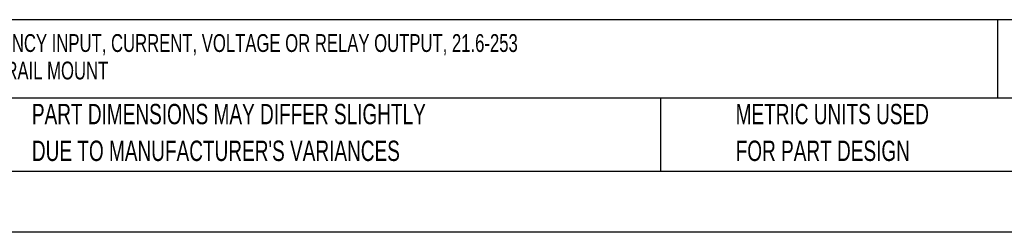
# Model space of a CAD drawing. Header units: millimetres. Extents: x 0 to 559, y 0 to 432.
# Tile 2 of 10: x 108 to 313, y 0 to 44. Entities that reach past the tile are written whole.
import ezdxf

# ---------------------------------------------------------------- set-up
doc = ezdxf.new("R2010")
doc.units = ezdxf.units.MM
doc.header["$LTSCALE"] = 2
doc.linetypes.add('CENTERX2', pattern=[20.32, 12.7, -2.54, 2.54, -2.54])
doc.layers.add('TEXT', color=140, linetype='Continuous', lineweight=25)
doc.styles.add('SLDTEXTSTYLE0', font='TXT', dxfattribs={"width": 0.7})

# ---------------------------------------------------------------- blocks, each defined once
blk = doc.blocks.new('SW_NOTE_0')
at = {"layer": 'TEXT', "color": 0, "linetype": 'CENTERX2', "lineweight": 18, "char_height": 3.7137, "attachment_point": 1, "style": 'SLDTEXTSTYLE0'}
for s, insert in [('ProSense SIGNAL CONDITIONER, ISOLATED, FREQUENCY INPUT, CURRENT, VOLTAGE OR RELAY OUTPUT, 21.6-253', (0, 4.79)), ('VAC/19.2-300 VDC OPERATING VOLTAGE, 35mm DIN RAIL MOUNT', (0, -0.93))]:
    blk.add_mtext(s, dxfattribs=dict(at, insert=insert))
blk = doc.blocks.new('SW_NOTE_0_3')
at = {"layer": 'TEXT', "color": 0, "linetype": 'CENTERX2', "lineweight": 18, "char_height": 4.2333, "attachment_point": 1, "style": 'SLDTEXTSTYLE0'}
for s, insert in [('PART DIMENSIONS MAY DIFFER SLIGHTLY', (0, 5.46)), ("DUE TO MANUFACTURER'S VARIANCES", (0, -2.19))]:
    blk.add_mtext(s, dxfattribs=dict(at, insert=insert))
blk = doc.blocks.new('SW_NOTE_0_6')
at = {"layer": 'TEXT', "color": 0, "linetype": 'CENTERX2', "lineweight": 18, "char_height": 4.2333, "attachment_point": 1, "style": 'SLDTEXTSTYLE0'}
for s, insert in [('METRIC UNITS USED', (0, 5.46)), ('FOR PART DESIGN', (0, -2.19))]:
    blk.add_mtext(s, dxfattribs=dict(at, insert=insert))

msp = doc.modelspace()

# ---------------------------------------------------------------- linework, layer by layer
at = {"color": 7, "linetype": 'Continuous'}
msp.add_line((558.805, 0.005), (0.005, 0.005), dxfattribs=at)
at = {"layer": 'TEXT'}
for p, q in [((546.1, 44.252), (12.7, 44.252)), ((311.518, 44.252), (311.518, 27.94)), ((546.1, 27.94), (12.7, 27.94)), ((241.293, 27.94), (241.293, 12.7)), ((12.7, 12.7), (546.1, 12.7))]:
    msp.add_line(p, q, dxfattribs=at)

# ---------------------------------------------------------------- block references
at = {"layer": 'TEXT', "linetype": 'CENTERX2', "lineweight": 18}
for name, p in [('SW_NOTE_0', (16.24, 36.466)), ('SW_NOTE_0_3', (110.239, 21.271)), ('SW_NOTE_0_6', (256.957, 21.271))]:
    msp.add_blockref(name, p, dxfattribs=at)

doc.saveas('drawing.dxf')
